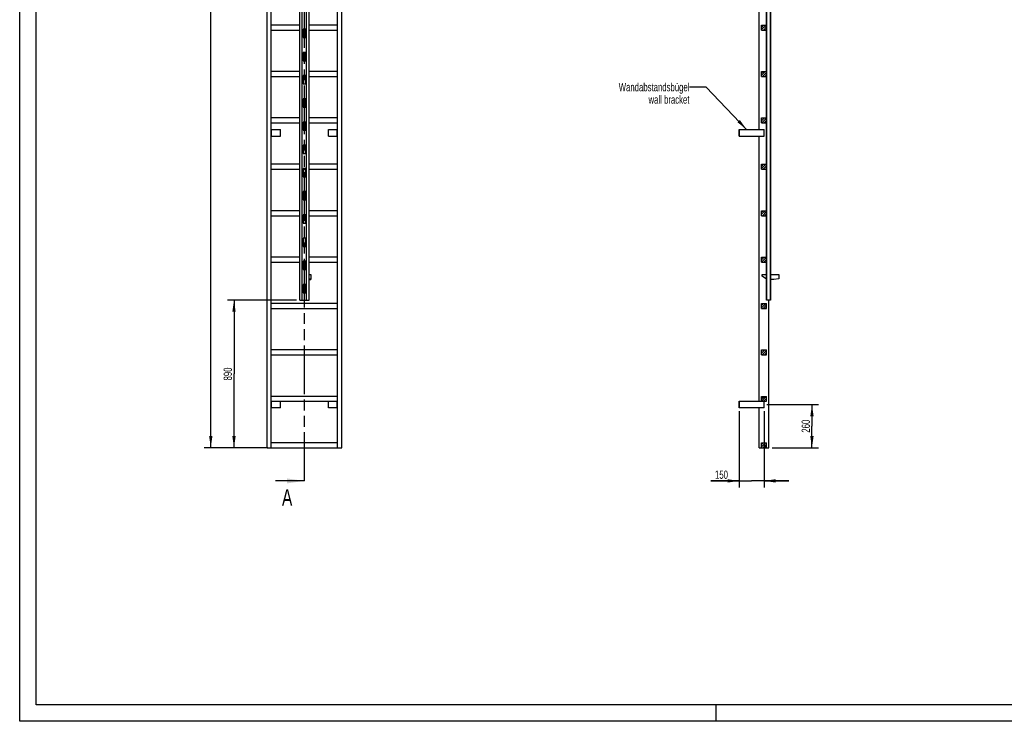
# Model space of a CAD drawing. Header units: millimetres. Extents: x 0 to 11880, y 0 to 8400.
# Tile 1 of 4: x 0 to 5940, y 0 to 4233. Entities that reach past the tile are written whole.
import ezdxf

# ---------------------------------------------------------------- set-up
doc = ezdxf.new("R2010")
doc.units = ezdxf.units.MM
doc.header["$LTSCALE"] = 653.4
doc.linetypes.add('PHANTOM', pattern=[0.8, 0.45, -0.05, 0.1, -0.05, 0.1, -0.05])
doc.layers.get('0').update_dxf_attribs({"linetype": 'CONTINUOUS'})
for name, color, linetype in [('050_DIMENSIONING', 7, 'CONTINUOUS'), ('053_NOTES', 7, 'CONTINUOUS'), ('HATCHING_BL0', 7, 'CONTINUOUS')]:
    doc.layers.add(name, color=color, linetype=linetype)
doc.styles.get("Standard").update_dxf_attribs({"font": 'txt', "width": 0.7})
doc.dimstyles.new('DIMSTYLE_1', dxfattribs={"dimtxt": 50, "dimasz": 70, "dimexe": 2, "dimexo": 1, "dimtad": 1, "dimdec": 1, "dimtxsty": 'Standard', "dimblk": '_FILLED', "dimblk1": '_FILLED', "dimblk2": '_FILLED', "dimcen": 0.09, "dimazin": 2, "dimtp": 0.5, "dimtm": 0.5, "dimtfac": 1, "dimtdec": 1, "dimtofl": 0, "dimtmove": 0, "dimatfit": 3, "dimldrblk": '_FILLED', "dimfxl": 1, "dimtolj": 1, "dimarcsym": 0})
doc.dimstyles.new('DIMSTYLE_3', dxfattribs={"dimtxt": 50, "dimasz": 70, "dimexe": 2, "dimexo": 1, "dimtad": 1, "dimtxsty": 'Standard', "dimblk": '_FILLED', "dimblk1": '_FILLED', "dimblk2": '_FILLED', "dimcen": 0.09, "dimazin": 2, "dimtp": 0.5, "dimtm": 0.5, "dimtfac": 1, "dimtofl": 0, "dimtmove": 0, "dimatfit": 3, "dimldrblk": '_FILLED', "dimfxl": 1, "dimtolj": 1, "dimarcsym": 0})
doc.dimstyles.new('DIMSTYLE_4', dxfattribs={"dimtxt": 50, "dimasz": 70, "dimexe": 2, "dimexo": 1, "dimtad": 1, "dimtxsty": 'Standard', "dimblk": '_FILLED', "dimblk1": '_FILLED', "dimblk2": '_FILLED', "dimcen": 0.09, "dimazin": 2, "dimtp": 2, "dimtm": 2, "dimtfac": 1, "dimtofl": 0, "dimtmove": 0, "dimatfit": 3, "dimldrblk": '_FILLED', "dimfxl": 1, "dimtolj": 1, "dimarcsym": 0})
doc.dimstyles.new('DIMSTYLE_5', dxfattribs={"dimtxt": 50, "dimasz": 70, "dimexe": 2, "dimexo": 1, "dimtad": 1, "dimtxsty": 'Standard', "dimblk": '_FILLED', "dimblk1": '_FILLED', "dimblk2": '_FILLED', "dimcen": 0.09, "dimazin": 2, "dimtp": 0.8, "dimtm": 0.8, "dimtfac": 1, "dimtofl": 0, "dimtmove": 0, "dimatfit": 3, "dimldrblk": '_FILLED', "dimfxl": 1, "dimtolj": 1, "dimarcsym": 0})
doc.dimstyles.get("Standard").update_dxf_attribs({"dimtxt": 50, "dimasz": 70, "dimexe": 2, "dimexo": 1, "dimtad": 1, "dimtxsty": 'Standard', "dimblk": '_FILLED', "dimblk1": '_FILLED', "dimblk2": '_FILLED', "dimcen": 0.09, "dimazin": 2, "dimtol": 1, "dimtp": 0.01, "dimtm": 0.01, "dimtfac": 1, "dimtofl": 0, "dimtmove": 0, "dimatfit": 3, "dimldrblk": '_FILLED', "dimfxl": 1, "dimtolj": 1, "dimarcsym": 0})

# ---------------------------------------------------------------- blocks, each defined once
blk = doc.blocks.new('_FILLED')
at = {"color": 0, "linetype": 'ByBlock'}
blk.add_solid([(0, 0), (-1, 0.143), (-1, -0.143)], dxfattribs=at)
blk = doc.blocks.new('*D3')
at = {"layer": '050_DIMENSIONING', "color": 2, "linetype": 'Continuous', "transparency": 16777216}
for p, q in [((4507, 1910.5), (4819.6, 1910.5)), ((4779.6, 1910.5), (4779.6, 1780.5)), ((4779.6, 1650.5), (4779.6, 1780.5)), ((4539.1, 1650.5), (4819.6, 1650.5))]:
    blk.add_line(p, q, dxfattribs=at)
at = {"layer": '050_DIMENSIONING', "color": 2, "linetype": 'Continuous', "transparency": 16777216, "xscale": 70, "yscale": 70, "zscale": 70}
for p, rotation in [((4779.6, 1910.5), 90), ((4779.6, 1650.5), 270)]:
    blk.add_blockref('_FILLED', p, dxfattribs=dict(at, rotation=rotation))
at = {"layer": '050_DIMENSIONING', "color": 2, "linetype": 'Continuous', "transparency": 16777216, "insert": (4717.1, 1780.5), "char_height": 50, "width": 176.786, "attachment_point": 2, "rotation": 90, "line_spacing_factor": 0.9}
blk.add_mtext('260', dxfattribs=at)
blk = doc.blocks.new('*D5')
at = {"layer": '050_DIMENSIONING', "color": 2, "linetype": 'Continuous', "transparency": 16777216}
for p, q in [((4340.6, 1870.5), (4340.6, 1410.5)), ((4490.6, 1870.5), (4490.6, 1410.5)), ((4340.6, 1450.5), (4169.2, 1450.5)), ((4169.2, 1450.5), (4415.6, 1450.5)), ((4640.6, 1450.5), (4415.6, 1450.5)), ((4490.6, 1450.5), (4640.6, 1450.5))]:
    blk.add_line(p, q, dxfattribs=at)
at = {"layer": '050_DIMENSIONING', "color": 2, "linetype": 'Continuous', "transparency": 16777216, "xscale": 70, "yscale": 70, "zscale": 70}
blk.add_blockref('_FILLED', (4340.6, 1450.5), dxfattribs=at)
at = {"layer": '050_DIMENSIONING', "color": 2, "linetype": 'Continuous', "transparency": 16777216, "xscale": 70, "yscale": 70, "zscale": 70, "rotation": 180}
blk.add_blockref('_FILLED', (4490.6, 1450.5), dxfattribs=at)
at = {"layer": '050_DIMENSIONING', "color": 2, "linetype": 'Continuous', "transparency": 16777216, "insert": (4272.7, 1513), "char_height": 50, "width": 155.357, "attachment_point": 3, "line_spacing_factor": 0.9}
blk.add_mtext('150', dxfattribs=at)
blk = doc.blocks.new('*D6')
at = {"layer": '050_DIMENSIONING', "color": 2, "linetype": 'Continuous', "transparency": 16777216}
for p, q in [((1472.9, 7300.5), (1112.9, 7300.5)), ((1152.9, 7300.5), (1152.9, 4475.5)), ((1152.9, 1650.5), (1152.9, 4475.5)), ((1472.9, 1650.5), (1112.9, 1650.5))]:
    blk.add_line(p, q, dxfattribs=at)
at = {"layer": '050_DIMENSIONING', "color": 2, "linetype": 'Continuous', "transparency": 16777216, "xscale": 70, "yscale": 70, "zscale": 70}
for p, rotation in [((1152.9, 7300.5), 90), ((1152.9, 1650.5), 270)]:
    blk.add_blockref('_FILLED', p, dxfattribs=dict(at, rotation=rotation))
at = {"layer": '050_DIMENSIONING', "color": 2, "linetype": 'Continuous', "transparency": 16777216, "insert": (1090.4, 4475.5), "char_height": 50, "width": 225, "attachment_point": 2, "rotation": 90, "line_spacing_factor": 0.9}
blk.add_mtext('5650', dxfattribs=at)
blk = doc.blocks.new('*D7')
at = {"layer": '050_DIMENSIONING', "color": 2, "linetype": 'Continuous', "transparency": 16777216}
for p, q in [((1669.9, 2540.5), (1252.9, 2540.5)), ((1292.9, 2540.5), (1292.9, 2095.5)), ((1292.9, 1650.5), (1292.9, 2095.5)), ((1497.9, 1650.5), (1252.9, 1650.5))]:
    blk.add_line(p, q, dxfattribs=at)
at = {"layer": '050_DIMENSIONING', "color": 2, "linetype": 'Continuous', "transparency": 16777216, "xscale": 70, "yscale": 70, "zscale": 70}
for p, rotation in [((1292.9, 2540.5), 90), ((1292.9, 1650.5), 270)]:
    blk.add_blockref('_FILLED', p, dxfattribs=dict(at, rotation=rotation))
at = {"layer": '050_DIMENSIONING', "color": 2, "linetype": 'Continuous', "transparency": 16777216, "insert": (1230.4, 2095.5), "char_height": 50, "width": 176.786, "attachment_point": 2, "rotation": 90, "line_spacing_factor": 0.9}
blk.add_mtext('890', dxfattribs=at)
blk = doc.blocks.new('XSEC_FILLED')
at = {"color": 0, "linetype": 'ByBlock'}
blk.add_solid([(0, 0), (-1, 0.143), (-1, -0.143)], dxfattribs=at)
blk = doc.blocks.new('HATCHING_BL0', base_point=(1608.8, 4545.5))
at = {"layer": 'HATCHING_BL0', "color": 7, "linetype": 'PHANTOM'}
for p, q in [((1717.9, 7579.2), (1717.9, 7640.5)), ((1717.9, 1450.5), (1717.9, 7480.7))]:
    blk.add_line(p, q, dxfattribs=at)
at = {"layer": 'HATCHING_BL0', "color": 7, "linetype": 'Continuous', "char_height": 100, "width": 128.571, "attachment_point": 1, "line_spacing_factor": 0.9}
for insert in [(1539.1, 7790.5), (1582.3, 1400.5)]:
    blk.add_mtext('A', dxfattribs=dict(at, insert=insert))
at = {"layer": 'HATCHING_BL0', "color": 7, "linetype": 'Continuous'}
for points in [[(1717.9, 7640.5), (1499.8, 7640.5)], [(1717.9, 1450.5), (1543.1, 1450.5)]]:
    blk.add_leader(points, dimstyle='Standard', override={"dimasz": 105, "dimtad": 0, "dimldrblk": 'XSEC_FILLED'}, dxfattribs=at)

msp = doc.modelspace()

# ---------------------------------------------------------------- hatches: boundary and pattern name
at = {"linetype": 'Continuous'}
h = msp.add_hatch(dxfattribs=at)
h.set_pattern_fill('A', color=2, scale=9.722718, angle=45, style=0, pattern_type=0)
h.set_pattern_definition([(45, (0, 0), (-6.875, 6.875), [])])
edge = h.paths.add_edge_path()
edge.add_line((4505.558, 1650.522), (4475.558, 1650.522))
edge.add_line((4475.558, 1650.522), (4475.558, 1680.522))
edge.add_line((4475.558, 1680.522), (4505.558, 1680.522))
edge.add_line((4505.558, 1650.522), (4505.558, 1680.522))
edge = h.paths.add_edge_path()
edge.add_line((4475.558, 1930.522), (4475.558, 1960.522))
edge.add_line((4475.558, 1960.522), (4505.558, 1960.522))
edge.add_line((4505.558, 1930.522), (4505.558, 1960.522))
edge.add_line((4475.558, 1930.522), (4505.558, 1930.522))
edge = h.paths.add_edge_path()
edge.add_line((4475.558, 2210.522), (4475.558, 2240.522))
edge.add_line((4475.558, 2240.522), (4505.558, 2240.522))
edge.add_line((4505.558, 2210.522), (4505.558, 2240.522))
edge.add_line((4475.558, 2210.522), (4505.558, 2210.522))
edge = h.paths.add_edge_path()
edge.add_line((4475.558, 2490.522), (4475.558, 2520.522))
edge.add_line((4475.558, 2520.522), (4505.558, 2520.522))
edge.add_line((4505.558, 2490.522), (4505.558, 2520.522))
edge.add_line((4475.558, 2490.522), (4505.558, 2490.522))
edge = h.paths.add_edge_path()
edge.add_line((4475.558, 2770.522), (4475.558, 2800.522))
edge.add_line((4475.558, 2800.522), (4505.558, 2800.522))
edge.add_line((4505.558, 2770.522), (4505.558, 2800.522))
edge.add_line((4475.558, 2770.522), (4505.558, 2770.522))
edge = h.paths.add_edge_path()
edge.add_line((4475.558, 3050.522), (4475.558, 3080.522))
edge.add_line((4475.558, 3080.522), (4505.558, 3080.522))
edge.add_line((4505.558, 3050.522), (4505.558, 3080.522))
edge.add_line((4475.558, 3050.522), (4505.558, 3050.522))
edge = h.paths.add_edge_path()
edge.add_line((4475.558, 3330.522), (4475.558, 3360.522))
edge.add_line((4475.558, 3360.522), (4505.558, 3360.522))
edge.add_line((4505.558, 3330.522), (4505.558, 3360.522))
edge.add_line((4475.558, 3330.522), (4505.558, 3330.522))
edge = h.paths.add_edge_path()
edge.add_line((4475.558, 3610.522), (4475.558, 3640.522))
edge.add_line((4475.558, 3640.522), (4505.558, 3640.522))
edge.add_line((4505.558, 3610.522), (4505.558, 3640.522))
edge.add_line((4475.558, 3610.522), (4505.558, 3610.522))
edge = h.paths.add_edge_path()
edge.add_line((4475.558, 3890.522), (4475.558, 3920.522))
edge.add_line((4475.558, 3920.522), (4505.558, 3920.522))
edge.add_line((4505.558, 3890.522), (4505.558, 3920.522))
edge.add_line((4475.558, 3890.522), (4505.558, 3890.522))
edge = h.paths.add_edge_path()
edge.add_line((4475.558, 4170.522), (4475.558, 4200.522))
edge.add_line((4475.558, 4200.522), (4505.558, 4200.522))
edge.add_line((4505.558, 4170.522), (4505.558, 4200.522))
edge.add_line((4475.558, 4170.522), (4505.558, 4170.522))
edge = h.paths.add_edge_path()
edge.add_line((4475.558, 4450.522), (4475.558, 4480.522))
edge.add_line((4475.558, 4480.522), (4505.558, 4480.522))
edge.add_line((4505.558, 4450.522), (4505.558, 4480.522))
edge.add_line((4475.558, 4450.522), (4505.558, 4450.522))
edge = h.paths.add_edge_path()
edge.add_line((4475.558, 4730.522), (4475.558, 4760.522))
edge.add_line((4475.558, 4760.522), (4505.558, 4760.522))
edge.add_line((4505.558, 4730.522), (4505.558, 4760.522))
edge.add_line((4475.558, 4730.522), (4505.558, 4730.522))
edge = h.paths.add_edge_path()
edge.add_line((4475.558, 5010.522), (4475.558, 5040.522))
edge.add_line((4475.558, 5040.522), (4505.558, 5040.522))
edge.add_line((4505.558, 5010.522), (4505.558, 5040.522))
edge.add_line((4475.558, 5010.522), (4505.558, 5010.522))
edge = h.paths.add_edge_path()
edge.add_line((4475.558, 5290.522), (4475.558, 5320.522))
edge.add_line((4475.558, 5320.522), (4505.558, 5320.522))
edge.add_line((4505.558, 5290.522), (4505.558, 5320.522))
edge.add_line((4475.558, 5290.522), (4505.558, 5290.522))
edge = h.paths.add_edge_path()
edge.add_line((4475.558, 5570.522), (4475.558, 5600.522))
edge.add_line((4475.558, 5600.522), (4505.558, 5600.522))
edge.add_line((4505.558, 5570.522), (4505.558, 5600.522))
edge.add_line((4475.558, 5570.522), (4505.558, 5570.522))
edge = h.paths.add_edge_path()
edge.add_line((4475.558, 5850.522), (4475.558, 5880.522))
edge.add_line((4475.558, 5880.522), (4505.558, 5880.522))
edge.add_line((4505.558, 5850.522), (4505.558, 5880.522))
edge.add_line((4475.558, 5850.522), (4505.558, 5850.522))
edge = h.paths.add_edge_path()
edge.add_line((4475.558, 6130.522), (4475.558, 6160.522))
edge.add_line((4475.558, 6160.522), (4505.558, 6160.522))
edge.add_line((4505.558, 6130.522), (4505.558, 6160.522))
edge.add_line((4475.558, 6130.522), (4505.558, 6130.522))
edge = h.paths.add_edge_path()
edge.add_line((4475.558, 6410.522), (4475.558, 6440.522))
edge.add_line((4475.558, 6440.522), (4505.558, 6440.522))
edge.add_line((4505.558, 6410.522), (4505.558, 6440.522))
edge.add_line((4475.558, 6410.522), (4505.558, 6410.522))
edge = h.paths.add_edge_path()
edge.add_line((4505.658, 2585.522), (4505.658, 2540.522))
edge.add_line((4506.558, 2585.522), (4505.658, 2585.522))
edge.add_line((4506.558, 2585.522), (4506.558, 2540.522))
edge.add_line((4506.558, 2540.522), (4505.658, 2540.522))
edge = h.paths.add_edge_path()
edge.add_line((4505.658, 2725.522), (4505.658, 2635.522))
edge.add_line((4506.558, 2725.522), (4505.658, 2725.522))
edge.add_line((4506.558, 2725.522), (4506.558, 2635.522))
edge.add_line((4506.558, 2635.522), (4505.658, 2635.522))
edge = h.paths.add_edge_path()
edge.add_line((4505.658, 2865.522), (4505.658, 2775.522))
edge.add_line((4506.558, 2865.522), (4505.658, 2865.522))
edge.add_line((4506.558, 2865.522), (4506.558, 2775.522))
edge.add_line((4506.558, 2775.522), (4505.658, 2775.522))
edge = h.paths.add_edge_path()
edge.add_line((4505.658, 3005.522), (4505.658, 2915.522))
edge.add_line((4506.558, 3005.522), (4505.658, 3005.522))
edge.add_line((4506.558, 3005.522), (4506.558, 2915.522))
edge.add_line((4506.558, 2915.522), (4505.658, 2915.522))
edge = h.paths.add_edge_path()
edge.add_line((4505.658, 3145.522), (4505.658, 3055.522))
edge.add_line((4506.558, 3145.522), (4505.658, 3145.522))
edge.add_line((4506.558, 3145.522), (4506.558, 3055.522))
edge.add_line((4506.558, 3055.522), (4505.658, 3055.522))
edge = h.paths.add_edge_path()
edge.add_line((4505.658, 3285.522), (4505.658, 3195.522))
edge.add_line((4506.558, 3285.522), (4505.658, 3285.522))
edge.add_line((4506.558, 3285.522), (4506.558, 3195.522))
edge.add_line((4506.558, 3195.522), (4505.658, 3195.522))
edge = h.paths.add_edge_path()
edge.add_line((4505.658, 3425.522), (4505.658, 3335.522))
edge.add_line((4506.558, 3425.522), (4505.658, 3425.522))
edge.add_line((4506.558, 3425.522), (4506.558, 3335.522))
edge.add_line((4506.558, 3335.522), (4505.658, 3335.522))
edge = h.paths.add_edge_path()
edge.add_line((4505.658, 3565.522), (4505.658, 3475.522))
edge.add_line((4506.558, 3565.522), (4505.658, 3565.522))
edge.add_line((4506.558, 3565.522), (4506.558, 3475.522))
edge.add_line((4506.558, 3475.522), (4505.658, 3475.522))
edge = h.paths.add_edge_path()
edge.add_line((4506.558, 7300.522), (4505.658, 7300.522))
edge.add_line((4506.558, 7300.522), (4506.558, 7255.522))
edge.add_line((4506.558, 7255.522), (4505.658, 7255.522))
edge.add_line((4505.658, 7300.522), (4505.658, 7255.522))
edge = h.paths.add_edge_path()
edge.add_line((4505.658, 3705.522), (4505.658, 3615.522))
edge.add_line((4506.558, 3705.522), (4505.658, 3705.522))
edge.add_line((4506.558, 3705.522), (4506.558, 3615.522))
edge.add_line((4506.558, 3615.522), (4505.658, 3615.522))
edge = h.paths.add_edge_path()
edge.add_line((4505.658, 3845.522), (4505.658, 3755.522))
edge.add_line((4506.558, 3845.522), (4505.658, 3845.522))
edge.add_line((4506.558, 3845.522), (4506.558, 3755.522))
edge.add_line((4506.558, 3755.522), (4505.658, 3755.522))
edge = h.paths.add_edge_path()
edge.add_line((4505.658, 3985.522), (4505.658, 3895.522))
edge.add_line((4506.558, 3985.522), (4505.658, 3985.522))
edge.add_line((4506.558, 3985.522), (4506.558, 3895.522))
edge.add_line((4506.558, 3895.522), (4505.658, 3895.522))
edge = h.paths.add_edge_path()
edge.add_line((4505.658, 4125.522), (4505.658, 4035.522))
edge.add_line((4506.558, 4125.522), (4505.658, 4125.522))
edge.add_line((4506.558, 4125.522), (4506.558, 4035.522))
edge.add_line((4506.558, 4035.522), (4505.658, 4035.522))
edge = h.paths.add_edge_path()
edge.add_line((4505.658, 4265.522), (4505.658, 4175.522))
edge.add_line((4506.558, 4265.522), (4505.658, 4265.522))
edge.add_line((4506.558, 4265.522), (4506.558, 4175.522))
edge.add_line((4506.558, 4175.522), (4505.658, 4175.522))
edge = h.paths.add_edge_path()
edge.add_line((4505.658, 4405.522), (4505.658, 4315.522))
edge.add_line((4506.558, 4405.522), (4505.658, 4405.522))
edge.add_line((4506.558, 4405.522), (4506.558, 4315.522))
edge.add_line((4506.558, 4315.522), (4505.658, 4315.522))
edge = h.paths.add_edge_path()
edge.add_line((4505.658, 4545.522), (4505.658, 4455.522))
edge.add_line((4506.558, 4545.522), (4505.658, 4545.522))
edge.add_line((4506.558, 4545.522), (4506.558, 4455.522))
edge.add_line((4506.558, 4455.522), (4505.658, 4455.522))
edge = h.paths.add_edge_path()
edge.add_line((4506.558, 7205.522), (4505.658, 7205.522))
edge.add_line((4506.558, 7205.522), (4506.558, 7115.522))
edge.add_line((4506.558, 7115.522), (4505.658, 7115.522))
edge.add_line((4505.658, 7205.522), (4505.658, 7115.522))
edge = h.paths.add_edge_path()
edge.add_line((4506.558, 7065.522), (4505.658, 7065.522))
edge.add_line((4506.558, 7065.522), (4506.558, 6975.522))
edge.add_line((4506.558, 6975.522), (4505.658, 6975.522))
edge.add_line((4505.658, 7065.522), (4505.658, 6975.522))
edge = h.paths.add_edge_path()
edge.add_line((4506.558, 6925.522), (4505.658, 6925.522))
edge.add_line((4506.558, 6925.522), (4506.558, 6835.522))
edge.add_line((4506.558, 6835.522), (4505.658, 6835.522))
edge.add_line((4505.658, 6925.522), (4505.658, 6835.522))
edge = h.paths.add_edge_path()
edge.add_line((4506.558, 6785.522), (4505.658, 6785.522))
edge.add_line((4506.558, 6785.522), (4506.558, 6695.522))
edge.add_line((4506.558, 6695.522), (4505.658, 6695.522))
edge.add_line((4505.658, 6785.522), (4505.658, 6695.522))
edge = h.paths.add_edge_path()
edge.add_line((4506.558, 6645.522), (4505.658, 6645.522))
edge.add_line((4506.558, 6645.522), (4506.558, 6555.522))
edge.add_line((4506.558, 6555.522), (4505.658, 6555.522))
edge.add_line((4505.658, 6645.522), (4505.658, 6555.522))
edge = h.paths.add_edge_path()
edge.add_line((4506.558, 6505.522), (4505.658, 6505.522))
edge.add_line((4506.558, 6505.522), (4506.558, 6415.522))
edge.add_line((4506.558, 6415.522), (4505.658, 6415.522))
edge.add_line((4505.658, 6505.522), (4505.658, 6415.522))
edge = h.paths.add_edge_path()
edge.add_line((4506.558, 6365.522), (4505.658, 6365.522))
edge.add_line((4506.558, 6365.522), (4506.558, 6275.522))
edge.add_line((4506.558, 6275.522), (4505.658, 6275.522))
edge.add_line((4505.658, 6365.522), (4505.658, 6275.522))
edge = h.paths.add_edge_path()
edge.add_line((4506.558, 6225.522), (4505.658, 6225.522))
edge.add_line((4506.558, 6225.522), (4506.558, 6135.522))
edge.add_line((4506.558, 6135.522), (4505.658, 6135.522))
edge.add_line((4505.658, 6225.522), (4505.658, 6135.522))
edge = h.paths.add_edge_path()
edge.add_line((4506.558, 6085.522), (4505.658, 6085.522))
edge.add_line((4506.558, 6085.522), (4506.558, 5995.522))
edge.add_line((4506.558, 5995.522), (4505.658, 5995.522))
edge.add_line((4505.658, 6085.522), (4505.658, 5995.522))
edge = h.paths.add_edge_path()
edge.add_line((4506.558, 5945.522), (4505.658, 5945.522))
edge.add_line((4506.558, 5945.522), (4506.558, 5855.522))
edge.add_line((4506.558, 5855.522), (4505.658, 5855.522))
edge.add_line((4505.658, 5945.522), (4505.658, 5855.522))
edge = h.paths.add_edge_path()
edge.add_line((4506.558, 5805.522), (4505.658, 5805.522))
edge.add_line((4506.558, 5805.522), (4506.558, 5715.522))
edge.add_line((4506.558, 5715.522), (4505.658, 5715.522))
edge.add_line((4505.658, 5805.522), (4505.658, 5715.522))
edge = h.paths.add_edge_path()
edge.add_line((4506.558, 5665.522), (4505.658, 5665.522))
edge.add_line((4506.558, 5665.522), (4506.558, 5575.522))
edge.add_line((4506.558, 5575.522), (4505.658, 5575.522))
edge.add_line((4505.658, 5665.522), (4505.658, 5575.522))
edge = h.paths.add_edge_path()
edge.add_line((4506.558, 5525.522), (4505.658, 5525.522))
edge.add_line((4506.558, 5525.522), (4506.558, 5435.522))
edge.add_line((4506.558, 5435.522), (4505.658, 5435.522))
edge.add_line((4505.658, 5525.522), (4505.658, 5435.522))
edge = h.paths.add_edge_path()
edge.add_line((4506.558, 5385.522), (4505.658, 5385.522))
edge.add_line((4506.558, 5385.522), (4506.558, 5295.522))
edge.add_line((4506.558, 5295.522), (4505.658, 5295.522))
edge.add_line((4505.658, 5385.522), (4505.658, 5295.522))
edge = h.paths.add_edge_path()
edge.add_line((4475.558, 6720.522), (4475.558, 6690.522))
edge.add_line((4505.558, 6720.522), (4475.558, 6720.522))
edge.add_line((4505.558, 6720.522), (4505.558, 6690.522))
edge.add_line((4505.558, 6690.522), (4475.558, 6690.522))
edge = h.paths.add_edge_path()
edge.add_line((4475.558, 7000.522), (4475.558, 6970.522))
edge.add_line((4505.558, 7000.522), (4475.558, 7000.522))
edge.add_line((4505.558, 7000.522), (4505.558, 6970.522))
edge.add_line((4505.558, 6970.522), (4475.558, 6970.522))
edge = h.paths.add_edge_path()
edge.add_line((4475.558, 7280.522), (4475.558, 7250.522))
edge.add_line((4505.558, 7280.522), (4475.558, 7280.522))
edge.add_line((4505.558, 7280.522), (4505.558, 7250.522))
edge.add_line((4505.558, 7250.522), (4475.558, 7250.522))
edge = h.paths.add_edge_path()
edge.add_line((4505.658, 4685.522), (4505.658, 4595.522))
edge.add_line((4506.558, 4685.522), (4505.658, 4685.522))
edge.add_line((4506.558, 4685.522), (4506.558, 4595.522))
edge.add_line((4506.558, 4595.522), (4505.658, 4595.522))
edge = h.paths.add_edge_path()
edge.add_line((4505.658, 4825.522), (4505.658, 4735.522))
edge.add_line((4506.558, 4825.522), (4505.658, 4825.522))
edge.add_line((4506.558, 4825.522), (4506.558, 4735.522))
edge.add_line((4506.558, 4735.522), (4505.658, 4735.522))
edge = h.paths.add_edge_path()
edge.add_line((4505.658, 4965.522), (4505.658, 4875.522))
edge.add_line((4506.558, 4965.522), (4505.658, 4965.522))
edge.add_line((4506.558, 4965.522), (4506.558, 4875.522))
edge.add_line((4506.558, 4875.522), (4505.658, 4875.522))
edge = h.paths.add_edge_path()
edge.add_line((4505.658, 5105.522), (4505.658, 5015.522))
edge.add_line((4506.558, 5105.522), (4505.658, 5105.522))
edge.add_line((4506.558, 5105.522), (4506.558, 5015.522))
edge.add_line((4506.558, 5015.522), (4505.658, 5015.522))
edge = h.paths.add_edge_path()
edge.add_line((4505.658, 5245.522), (4505.658, 5155.522))
edge.add_line((4506.558, 5245.522), (4505.658, 5245.522))
edge.add_line((4506.558, 5245.522), (4506.558, 5155.522))
edge.add_line((4506.558, 5155.522), (4505.658, 5155.522))

# ---------------------------------------------------------------- linework, layer by layer
at = {"color": 3, "linetype": 'Continuous'}
for p, q in [((0, 0), (0, 8400)), ((4200, 100), (4200, 0)), ((11880, 0), (0, 0))]:
    msp.add_line(p, q, dxfattribs=at)
at = {"color": 5, "linetype": 'Continuous'}
for p, q in [((100, 100), (100, 8300)), ((11780, 100), (100, 100))]:
    msp.add_line(p, q, dxfattribs=at)
at = {"color": 7, "linetype": 'Continuous'}
for p, q in [((1492.895, 1650.522), (1492.895, 7300.522)), ((1517.895, 1650.522), (1517.895, 7300.522)), ((1689.895, 2540.522), (1689.895, 7300.522)), ((1704.895, 2540.522), (1704.895, 7300.522)), ((1730.895, 2540.522), (1730.895, 7300.522)), ((1745.895, 2540.522), (1745.895, 7300.522)), ((1917.895, 1650.522), (1917.895, 7300.522)), ((1942.895, 1650.522), (1942.895, 7300.522)), ((4505.658, 2540.522), (4505.658, 7300.522)), ((4506.558, 2540.522), (4506.558, 7300.522)), ((4528.558, 7300.522), (4528.558, 2540.522)), ((4529.558, 2540.522), (4529.558, 7300.522)), ((4462.058, 3570.522), (4462.058, 5430.522)), ((1689.895, 4200.522), (1517.895, 4200.522)), ((1517.895, 4170.522), (1689.895, 4170.522)), ((1724.895, 4175.522), (1710.895, 4175.522)), ((1710.895, 4175.522), (1710.895, 4125.522)), ((1710.895, 4170.522), (1724.895, 4170.522)), ((1724.895, 4125.522), (1724.895, 4175.522)), ((1917.895, 4200.522), (1745.895, 4200.522)), ((1745.895, 4170.522), (1917.895, 4170.522)), ((4475.558, 4200.522), (4505.558, 4200.522)), ((4475.558, 4170.522), (4475.558, 4200.522)), ((4475.558, 4170.522), (4505.558, 4170.522)), ((4505.558, 4170.522), (4505.558, 4200.522)), ((4506.558, 4175.522), (4505.658, 4175.522)), ((1710.895, 4125.522), (1724.895, 4125.522)), ((4506.558, 4125.522), (4505.658, 4125.522)), ((1724.895, 4035.522), (1710.895, 4035.522)), ((1710.895, 4035.522), (1710.895, 3985.522)), ((1710.895, 3985.522), (1724.895, 3985.522)), ((1724.895, 3985.522), (1724.895, 4035.522)), ((4506.558, 4035.522), (4505.658, 4035.522)), ((4506.558, 3985.522), (4505.658, 3985.522)), ((1689.895, 3920.522), (1517.895, 3920.522)), ((1917.895, 3920.522), (1745.895, 3920.522)), ((4475.558, 3920.522), (4505.558, 3920.522)), ((4475.558, 3890.522), (4475.558, 3920.522)), ((4505.558, 3890.522), (4505.558, 3920.522)), ((1517.895, 3890.522), (1689.895, 3890.522)), ((1724.895, 3895.522), (1710.895, 3895.522)), ((1710.895, 3895.522), (1710.895, 3845.522)), ((1710.895, 3890.522), (1724.895, 3890.522)), ((1724.895, 3845.522), (1724.895, 3895.522)), ((1745.895, 3890.522), (1917.895, 3890.522)), ((4475.558, 3890.522), (4505.558, 3890.522)), ((4506.558, 3895.522), (4505.658, 3895.522)), ((1710.895, 3845.522), (1724.895, 3845.522)), ((4506.558, 3845.522), (4505.658, 3845.522)), ((1724.895, 3755.522), (1710.895, 3755.522)), ((1710.895, 3755.522), (1710.895, 3705.522)), ((1724.895, 3705.522), (1724.895, 3755.522)), ((4506.558, 3755.522), (4505.658, 3755.522)), ((1710.895, 3705.522), (1724.895, 3705.522)), ((4506.558, 3705.522), (4505.658, 3705.522)), ((1689.895, 3640.522), (1517.895, 3640.522)), ((1917.895, 3640.522), (1745.895, 3640.522)), ((4475.558, 3640.522), (4505.558, 3640.522)), ((4475.558, 3610.522), (4475.558, 3640.522)), ((4505.558, 3610.522), (4505.558, 3640.522)), ((1517.895, 3610.522), (1689.895, 3610.522)), ((1517.895, 3570.522), (1572.895, 3570.522)), ((1519.895, 3530.522), (1519.895, 3570.522)), ((1572.895, 3530.522), (1572.895, 3570.522)), ((1724.895, 3615.522), (1710.895, 3615.522)), ((1710.895, 3615.522), (1710.895, 3565.522)), ((1710.895, 3610.522), (1724.895, 3610.522)), ((1710.895, 3565.522), (1724.895, 3565.522)), ((1724.895, 3565.522), (1724.895, 3615.522)), ((1745.895, 3610.522), (1917.895, 3610.522)), ((1862.895, 3570.522), (1917.895, 3570.522)), ((1862.895, 3530.522), (1862.895, 3570.522)), ((1915.895, 3530.522), (1915.895, 3570.522)), ((4340.558, 3570.522), (4490.558, 3570.522)), ((4340.558, 3530.522), (4340.558, 3570.522)), ((4342.558, 3530.522), (4342.558, 3570.522)), ((4475.558, 3610.522), (4505.558, 3610.522)), ((4490.558, 3530.522), (4490.558, 3570.522)), ((4506.558, 3615.522), (4505.658, 3615.522)), ((4506.558, 3565.522), (4505.658, 3565.522)), ((1517.895, 3530.522), (1572.895, 3530.522)), ((1862.895, 3530.522), (1917.895, 3530.522)), ((4340.558, 3530.522), (4490.558, 3530.522)), ((4462.058, 1930.522), (4462.058, 3530.522)), ((1724.895, 3475.522), (1710.895, 3475.522)), ((1710.895, 3475.522), (1710.895, 3425.522)), ((1724.895, 3425.522), (1724.895, 3475.522)), ((4506.558, 3475.522), (4505.658, 3475.522)), ((1710.895, 3425.522), (1724.895, 3425.522)), ((4506.558, 3425.522), (4505.658, 3425.522)), ((1689.895, 3360.522), (1517.895, 3360.522)), ((1517.895, 3330.522), (1689.895, 3330.522)), ((1724.895, 3335.522), (1710.895, 3335.522)), ((1710.895, 3335.522), (1710.895, 3285.522)), ((1710.895, 3330.522), (1724.895, 3330.522)), ((1724.895, 3285.522), (1724.895, 3335.522)), ((1917.895, 3360.522), (1745.895, 3360.522)), ((1745.895, 3330.522), (1917.895, 3330.522)), ((4475.558, 3360.522), (4505.558, 3360.522)), ((4475.558, 3330.522), (4475.558, 3360.522)), ((4475.558, 3330.522), (4505.558, 3330.522)), ((4505.558, 3330.522), (4505.558, 3360.522)), ((4506.558, 3335.522), (4505.658, 3335.522)), ((1710.895, 3285.522), (1724.895, 3285.522)), ((4506.558, 3285.522), (4505.658, 3285.522)), ((1724.895, 3195.522), (1710.895, 3195.522)), ((1710.895, 3195.522), (1710.895, 3145.522)), ((1724.895, 3145.522), (1724.895, 3195.522)), ((4506.558, 3195.522), (4505.658, 3195.522)), ((1710.895, 3145.522), (1724.895, 3145.522)), ((4506.558, 3145.522), (4505.658, 3145.522)), ((1689.895, 3080.522), (1517.895, 3080.522)), ((1517.895, 3050.522), (1689.895, 3050.522)), ((1724.895, 3055.522), (1710.895, 3055.522)), ((1710.895, 3055.522), (1710.895, 3005.522)), ((1710.895, 3050.522), (1724.895, 3050.522)), ((1724.895, 3005.522), (1724.895, 3055.522)), ((1917.895, 3080.522), (1745.895, 3080.522)), ((1745.895, 3050.522), (1917.895, 3050.522)), ((4475.558, 3080.522), (4505.558, 3080.522)), ((4475.558, 3050.522), (4475.558, 3080.522)), ((4475.558, 3050.522), (4505.558, 3050.522)), ((4505.558, 3050.522), (4505.558, 3080.522)), ((4506.558, 3055.522), (4505.658, 3055.522)), ((1710.895, 3005.522), (1724.895, 3005.522)), ((4506.558, 3005.522), (4505.658, 3005.522)), ((1724.895, 2915.522), (1710.895, 2915.522)), ((1710.895, 2915.522), (1710.895, 2865.522)), ((1724.895, 2865.522), (1724.895, 2915.522)), ((4506.558, 2915.522), (4505.658, 2915.522)), ((1710.895, 2865.522), (1724.895, 2865.522)), ((4506.558, 2865.522), (4505.658, 2865.522)), ((1689.895, 2800.522), (1517.895, 2800.522)), ((1917.895, 2800.522), (1745.895, 2800.522)), ((4475.558, 2800.522), (4505.558, 2800.522)), ((4475.558, 2770.522), (4475.558, 2800.522)), ((4505.558, 2770.522), (4505.558, 2800.522)), ((1517.895, 2770.522), (1689.895, 2770.522)), ((1724.895, 2775.522), (1710.895, 2775.522)), ((1710.895, 2775.522), (1710.895, 2725.522)), ((1710.895, 2770.522), (1724.895, 2770.522)), ((1724.895, 2725.522), (1724.895, 2775.522)), ((1745.895, 2770.522), (1917.895, 2770.522)), ((4475.558, 2770.522), (4505.558, 2770.522)), ((4506.558, 2775.522), (4505.658, 2775.522)), ((1710.895, 2725.522), (1724.895, 2725.522)), ((1745.895, 2695.522), (1755.895, 2695.522)), ((1755.895, 2695.522), (1755.895, 2665.522)), ((4479.558, 2695.522), (4505.658, 2695.522)), ((4479.558, 2685.522), (4479.558, 2695.522)), ((4505.658, 2668.122), (4479.558, 2685.522)), ((4506.558, 2725.522), (4505.658, 2725.522)), ((4529.558, 2695.522), (4579.558, 2695.522)), ((4579.558, 2695.522), (4579.558, 2670.522)), ((1724.895, 2635.522), (1710.895, 2635.522)), ((1710.895, 2635.522), (1710.895, 2585.522)), ((1724.895, 2585.522), (1724.895, 2635.522)), ((1745.895, 2670.522), (1755.895, 2670.522)), ((1745.895, 2665.522), (1755.895, 2665.522)), ((4506.558, 2635.522), (4505.658, 2635.522)), ((4549.558, 2665.522), (4529.558, 2665.522)), ((4579.558, 2670.522), (4549.558, 2665.522)), ((1710.895, 2585.522), (1724.895, 2585.522)), ((4506.558, 2585.522), (4505.658, 2585.522)), ((1917.895, 2520.522), (1517.895, 2520.522)), ((1689.895, 2540.522), (1745.895, 2540.522)), ((4475.558, 2520.522), (4505.558, 2520.522)), ((4475.558, 2490.522), (4475.558, 2520.522)), ((4505.558, 2490.522), (4505.558, 2520.522)), ((4529.558, 2540.522), (4505.658, 2540.522)), ((4519.058, 1650.522), (4519.058, 2540.522)), ((1517.895, 2490.522), (1917.895, 2490.522)), ((4475.558, 2490.522), (4505.558, 2490.522)), ((1917.895, 2240.522), (1517.895, 2240.522)), ((1517.895, 2210.522), (1917.895, 2210.522)), ((4475.558, 2240.522), (4505.558, 2240.522)), ((4475.558, 2210.522), (4475.558, 2240.522)), ((4475.558, 2210.522), (4505.558, 2210.522)), ((4505.558, 2210.522), (4505.558, 2240.522)), ((1917.895, 1960.522), (1517.895, 1960.522)), ((4475.558, 1960.522), (4505.558, 1960.522)), ((4475.558, 1930.522), (4475.558, 1960.522)), ((4505.558, 1930.522), (4505.558, 1960.522)), ((1517.895, 1930.522), (1917.895, 1930.522)), ((1519.895, 1890.522), (1519.895, 1930.522)), ((1572.895, 1890.522), (1572.895, 1930.522)), ((1862.895, 1890.522), (1862.895, 1930.522)), ((1915.895, 1890.522), (1915.895, 1930.522)), ((4340.558, 1930.522), (4505.558, 1930.522)), ((4340.558, 1890.522), (4340.558, 1930.522)), ((4342.558, 1890.522), (4342.558, 1930.522)), ((4490.558, 1890.522), (4490.558, 1930.522)), ((1572.895, 1890.522), (1517.895, 1890.522)), ((1917.895, 1890.522), (1862.895, 1890.522)), ((4490.558, 1890.522), (4340.558, 1890.522)), ((4462.058, 1650.522), (4462.058, 1890.522)), ((1917.895, 1680.522), (1517.895, 1680.522)), ((4475.558, 1680.522), (4505.558, 1680.522)), ((4475.558, 1650.522), (4475.558, 1680.522)), ((4505.558, 1650.522), (4505.558, 1680.522)), ((1492.895, 1650.522), (1942.895, 1650.522)), ((4462.058, 1650.522), (4519.058, 1650.522))]:
    msp.add_line(p, q, dxfattribs=at)

# ---------------------------------------------------------------- block references
at = {"layer": 'HATCHING_BL0'}
msp.add_blockref('HATCHING_BL0', (1608.839, 4545.522), dxfattribs=at)

# ---------------------------------------------------------------- texts
at = {"layer": '053_NOTES', "color": 2, "linetype": 'Continuous', "insert": (4040.558, 3851.274), "char_height": 50, "width": 945.35714, "attachment_point": 3, "line_spacing_factor": 0.9}
msp.add_mtext('Wandabstandsbügel\\Pwall bracket', dxfattribs=at)

# ---------------------------------------------------------------- dimensions: what is measured, and where the dimension line sits
at = {"layer": '050_DIMENSIONING', "color": 2, "linetype": 'Continuous'}
for base, p1, p2, angle, dimstyle, picture, middle in [((1152.895, 7300.522), (1473.895, 1650.522), (1473.895, 7300.522), 90, 'DIMSTYLE_4', '*D6', (1152.895, 4468.379)), ((1292.895, 1650.522), (1670.895, 2540.522), (1498.895, 1650.522), 270, 'DIMSTYLE_5', '*D7', (1292.895, 2088.379)), ((4779.558, 1910.522), (4538.058, 1650.522), (4505.959, 1910.522), 90, 'DIMSTYLE_1', '*D3', (4779.558, 1773.379))]:
    dim = msp.add_linear_dim(base=base, p1=p1, p2=p2, angle=angle, dimstyle=dimstyle, dxfattribs=at)
    dim.commit()
    dim.dimension.update_dxf_attribs({"geometry": picture, "text_midpoint": middle, "dimtype": 160})
dim = msp.add_linear_dim(base=(4490.558, 1450.522), p1=(4340.558, 1871.522), p2=(4490.558, 1871.522), dimstyle='DIMSTYLE_3', dxfattribs=at)
dim.commit()
dim.dimension.update_dxf_attribs({"geometry": '*D5', "text_midpoint": (4213.802, 1450.522), "dimtype": 160})

# ---------------------------------------------------------------- leaders
at = {"layer": '053_NOTES', "color": 2, "linetype": 'Continuous', "annotation_type": 0, "has_hookline": 1, "hookline_direction": 1, "text_width": 578.176}
msp.add_leader([(4385.632, 3570.522), (4140.558, 3826.274), (4040.558, 3826.274)], dimstyle='Standard', override={"dimtad": 0}, dxfattribs=at)

doc.saveas('drawing.dxf')
